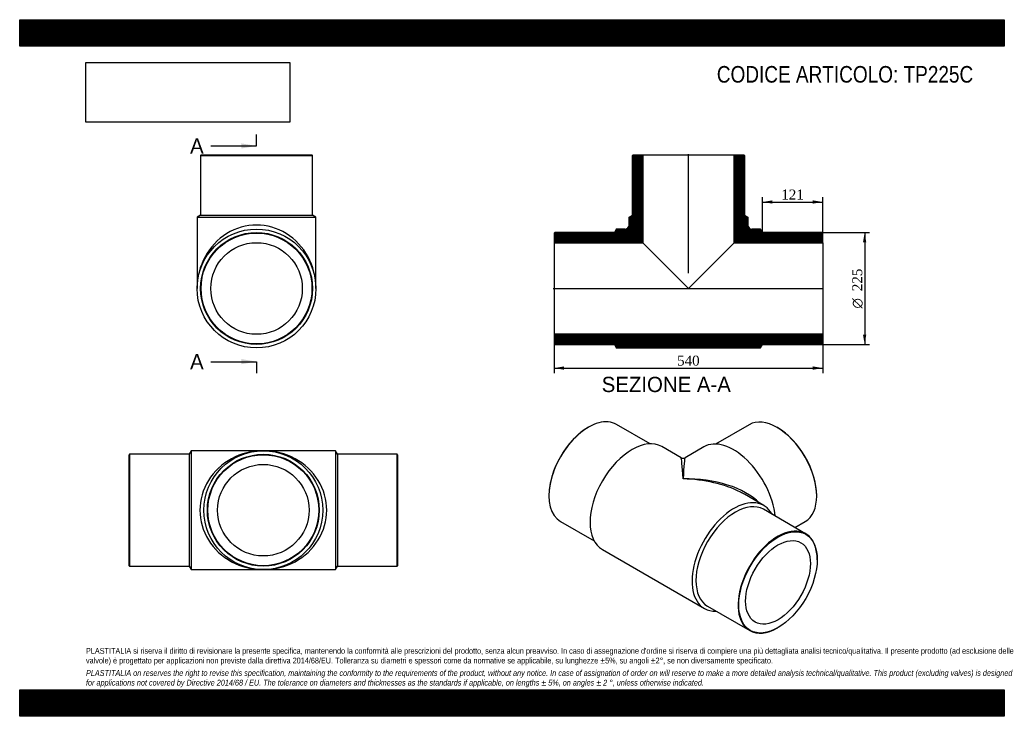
# Model space of a CAD drawing. Header units: millimetres. Extents: x 0 to 1980, y 0 to 1400.
import ezdxf
from ezdxf.enums import TextEntityAlignment as Align
from ezdxf.lldxf.tags import DXFTag

# ---------------------------------------------------------------- set-up
doc = ezdxf.new("R2010")
doc.units = ezdxf.units.MM
doc.header["$LTSCALE"] = 6.666667
for name, color, linetype in [('Default', 7, 'Continuous'), ('DV4_Default', 7, 'Continuous'), ('TP225C', 7, 'Continuous')]:
    doc.layers.add(name, color=color, linetype=linetype)
doc.styles.add('SEACAD_Solid_Edge_ANSI', font='seans.ttf')
doc.styles.add('SEACAD_Solid_Edge_ANSI1_Symbols', font='semeca1.ttf')
doc.styles.add('SEACAD_Times_New_Roman', font='times.ttf')
tags = doc.linetypes.add('CENTER2', pattern=[28.575, 19.05, -3.175, 3.175, -3.175]).pattern_tags.tags
tags[10:11] = [DXFTag(74, 4), DXFTag(75, 0), DXFTag(340, '0'), DXFTag(46, 0.0), DXFTag(50, 0.0), DXFTag(44, 0.0), DXFTag(45, 0.0)]
tags[8:9] = [DXFTag(74, 4), DXFTag(75, 0), DXFTag(340, '0'), DXFTag(46, 0.0), DXFTag(50, 0.0), DXFTag(44, 0.0), DXFTag(45, 0.0)]
tags[6:7] = [DXFTag(74, 4), DXFTag(75, 0), DXFTag(340, '0'), DXFTag(46, 0.0), DXFTag(50, 0.0), DXFTag(44, 0.0), DXFTag(45, 0.0)]
tags[4:5] = [DXFTag(74, 4), DXFTag(75, 0), DXFTag(340, '0'), DXFTag(46, 0.0), DXFTag(50, 0.0), DXFTag(44, 0.0), DXFTag(45, 0.0)]
doc.dimstyles.new('ANSImm', dxfattribs={"dimtxt": 20, "dimasz": 20, "dimexe": 10, "dimexo": 0, "dimgap": 5, "dimtad": 1, "dimdsep": 46, "dimtxsty": 'SEACAD_Times_New_Roman', "dimblk1": '_SE_FILLED', "dimblk2": '_SE_FILLED', "dimsah": 1, "dimcen": 10, "dimazin": 0, "dimtfac": 0.85, "dimtdec": 3, "dimtofl": 0, "dimtmove": 0, "dimatfit": 3, "dimfxl": 1, "dimarcsym": 0})
picture_1 = doc.add_image_def('image1.jpg', size_in_pixel=(4302, 1260))

# ---------------------------------------------------------------- blocks, each defined once
blk = doc.blocks.new('SE')
at = {"layer": 'TP225C', "color": 7, "linetype": 'Continuous'}
for p, q in [((220.9, 526.7), (219.9, 525.7)), ((219.9, 302.7), (219.9, 525.7)), ((220.9, 526.7), (220.9, 301.7)), ((340.9, 526.7), (220.9, 526.7)), ((344.9, 533.7), (340.9, 526.7)), ((340.9, 526.7), (340.9, 301.7)), ((344.9, 533.7), (344.9, 294.7)), ((489.9, 533.7), (344.9, 533.7)), ((634.9, 533.7), (489.9, 533.7)), ((634.9, 533.7), (634.9, 294.7)), ((638.9, 526.7), (634.9, 533.7)), ((638.9, 526.7), (638.9, 301.7)), ((758.9, 526.7), (638.9, 526.7)), ((758.9, 301.7), (758.9, 526.7)), ((759.9, 525.7), (758.9, 526.7)), ((759.9, 525.7), (759.9, 302.7)), ((219.9, 302.7), (220.9, 301.7)), ((220.9, 301.7), (340.9, 301.7)), ((340.9, 301.7), (344.9, 294.7)), ((634.9, 294.7), (638.9, 301.7)), ((638.9, 301.7), (758.9, 301.7)), ((758.9, 301.7), (759.9, 302.7)), ((344.9, 294.7), (489.9, 294.7)), ((489.9, 294.7), (634.9, 294.7))]:
    blk.add_line(p, q, dxfattribs=at)
for radius in [119.5, 112.5, 111.5, 92]:
    blk.add_circle((489.9, 414.2), radius, dxfattribs=at)
for major_axis in [(127.5, 0), (-127.5, 0)]:
    blk.add_ellipse((489.9, 414.2), major_axis=major_axis, ratio=0.937255, start_param=1.570796, end_param=4.712389, dxfattribs=at)
blk = doc.blocks.new('SE1')
at = {"layer": 'TP225C', "color": 7, "linetype": 'Continuous'}
for p, q in [((1143.8, 581.1), (1143.1, 580.7)), ((1267.6, 547.7), (1200, 586.6)), ((1466.9, 586), (1399.4, 547)), ((1523.9, 580), (1523.1, 580.5)), ((1330, 519.7), (1291.2, 542.1)), ((1375.7, 541.5), (1338, 519.7)), ((1064.2, 444.1), (1064.2, 443.3)), ((1496.3, 423.7), (1457.5, 446.1)), ((1602.7, 442.7), (1602.7, 443.5)), ((1580.5, 367), (1495.6, 416)), ((1087.5, 391.8), (1155.1, 352.8)), ((1559, 379.4), (1579.4, 391.2)), ((1171.7, 335.1), (1376.8, 216.7)), ((1603.8, 314.7), (1603.8, 315.5)), ((1383.1, 221.1), (1468, 172.1)), ((1524.2, 177.7), (1524.9, 178.1))]:
    blk.add_line(p, q, dxfattribs=at)
blk.add_arc((1334, 526.6), 8, 240.427, 299.2079, dxfattribs=at)
for centre, major_axis, ratio, start_param, end_param in [((1143.8, 489.2), (56.2, 97.4), 0.57735, 0, 3.141593), ((1523.1, 488.6), (-56.3, 97.4), 0.57735, 3.141593, 6.283185), ((1143.1, 489.6), (-55.7, -96.6), 0.57735, 3.926991, 5.497787), ((1523.9, 489), (55.8, -96.6), 0.57735, 0.785398, 2.356194), ((1231.5, 438.6), (-59.7, -103.5), 0.57735, 3.141593, 6.283185), ((1435.5, 438), (-59.8, 103.5), 0.57735, 4.0579, 6.283185), ((1334, 379.4), (4.1, -140.3), 0.028011, 2.338923, 3.124321), ((1334, 379.4), (-4.1, -140.3), 0.028011, 3.158864, 3.944262), ((1334, 379.4), (-174.6, -4.7), 0.558367, 3.622233, 4.697215), ((1334, 379.4), (-174.6, 4.7), 0.558367, 4.005778, 4.727563), ((1436.5, 320.2), (-59.7, -103.5), 0.57735, 2.797621, 6.283185), ((1334, 379.4), (-174.6, 4.7), 0.558367, 3.942164, 4.005778), ((1439.4, 318.6), (-56.2, -97.4), 0.57735, 3.141593, 6.283185), ((1524.2, 269.6), (-56.2, -97.4), 0.57735, 2.356194, 6.283185), ((1436.5, 320.2), (-59.7, -103.5), 0.57735, 0, 0.343972), ((1524.2, 269.6), (-56.2, -97.4), 0.57735, 0, 0.785398)]:
    blk.add_ellipse(centre, major_axis=major_axis, ratio=ratio, start_param=start_param, end_param=end_param, dxfattribs=at)
for major_axis in [(55.7, 96.6), (-46, -79.7)]:
    blk.add_ellipse((1524.9, 269.2), major_axis=major_axis, ratio=0.57735, dxfattribs=at)
blk = doc.blocks.new('SE2')
at = {"layer": 'TP225C', "color": 7, "linetype": 'Continuous'}
for p, q in [((364.8, 1128.3), (363.8, 1127.3)), ((363.8, 1127.3), (588.8, 1127.3)), ((363.8, 1127.3), (363.8, 1007.3)), ((364.8, 1128.3), (587.8, 1128.3)), ((588.8, 1127.3), (587.8, 1128.3)), ((588.8, 1007.3), (588.8, 1127.3)), ((363.8, 1007.3), (356.8, 1003.3)), ((356.8, 1003.3), (595.8, 1003.3)), ((356.8, 1003.3), (356.8, 859.8)), ((363.8, 1007.3), (588.8, 1007.3)), ((595.8, 1003.3), (588.8, 1007.3)), ((595.8, 859.8), (595.8, 1003.3))]:
    blk.add_line(p, q, dxfattribs=at)
for radius in [119.5, 112.5, 111.5, 92]:
    blk.add_circle((476.3, 859.8), radius, dxfattribs=at)
blk.add_ellipse((476.3, 859.8), major_axis=(0, -127.5), ratio=0.937255, start_param=1.570796, end_param=4.712389, dxfattribs=at)
blk = doc.blocks.new('SE4')
at = {"color": 7, "linetype": 'Continuous', "style": 'SEACAD_Solid_Edge_ANSI'}
blk.add_text('A', height=30.7, dxfattribs=at).set_placement((342.6, 1161.6), align=Align.TOP_LEFT)
blk = doc.blocks.new('SE5')
at = {"color": 7, "linetype": 'Continuous', "style": 'SEACAD_Solid_Edge_ANSI'}
blk.add_text('A', height=30.7, dxfattribs=at).set_placement((342.6, 728.1), align=Align.TOP_LEFT)
blk = doc.blocks.new('SEANNOT_GROUP')
at = {"linetype": 'Continuous'}
blk.add_hatch(color=7, dxfattribs=at).paths.add_polyline_path([(445.7, 1141.2), (476.3, 1146.3), (445.7, 1151.4)])
at = {"color": 7, "linetype": 'Continuous'}
blk.add_lwpolyline([(384.3, 1146.3), (476.3, 1146.3)], dxfattribs=at)
blk = doc.blocks.new('SEANNOT_GROUP1')
at = {"linetype": 'Continuous'}
blk.add_hatch(color=7, dxfattribs=at).paths.add_polyline_path([(445.7, 707.6), (476.3, 712.7), (445.7, 717.9)])
at = {"color": 7, "linetype": 'Continuous'}
blk.add_lwpolyline([(384.3, 712.7), (476.3, 712.7)], dxfattribs=at)
blk = doc.blocks.new('SE3')
at = {"layer": 'Default', "color": 7, "linetype": 'CENTER2'}
for p, q in [((476.3, 1146.3), (476.3, 1169.3)), ((476.3, 712.7), (476.3, 689.7))]:
    blk.add_line(p, q, dxfattribs=at)
at = {"layer": 'Default', "color": 7, "linetype": 'CENTER2', "const_width": 0.0001}
blk.add_lwpolyline([(476.3, 1146.3), (476.3, 712.7)], dxfattribs=at)
at = {"layer": 'Default'}
for name in ['SE4', 'SEANNOT_GROUP', 'SE5', 'SEANNOT_GROUP1']:
    blk.add_blockref(name, (0, 0), dxfattribs=at)
blk = doc.blocks.new('SE6')
at = {"layer": 'TP225C', "linetype": 'Continuous'}
h = blk.add_hatch(dxfattribs=at)
h.set_pattern_fill('LINE', scale=0.629921, angle=45, style=0)
edge = h.paths.add_edge_path()
edge.add_line((1232.3, 1007.3), (1225.3, 1003.3))
edge.add_line((1225.3, 1003.3), (1225.3, 987.3))
edge.add_arc((1217.3, 987.3), 8, 270, 360, ccw=False)
edge.add_line((1217.3, 979.3), (1199.8, 979.3))
edge.add_line((1199.8, 979.3), (1195.8, 972.3))
edge.add_line((1195.8, 972.3), (1075.8, 972.3))
edge.add_line((1075.8, 972.3), (1074.8, 971.3))
edge.add_line((1074.8, 971.3), (1074.8, 951.8))
edge.add_line((1074.8, 951.8), (1252.8, 951.8))
edge.add_line((1252.8, 951.8), (1252.8, 1128.3))
edge.add_line((1252.8, 1128.3), (1233.3, 1128.3))
edge.add_line((1233.3, 1128.3), (1232.3, 1127.3))
edge.add_line((1232.3, 1127.3), (1232.3, 1007.3))
h = blk.add_hatch(dxfattribs=at)
h.set_pattern_fill('LINE', scale=0.629921, angle=45, style=0)
edge = h.paths.add_edge_path()
edge.add_line((1457.3, 1007.3), (1457.3, 1127.3))
edge.add_line((1457.3, 1127.3), (1456.3, 1128.3))
edge.add_line((1456.3, 1128.3), (1436.8, 1128.3))
edge.add_line((1436.8, 1128.3), (1436.8, 951.8))
edge.add_line((1436.8, 951.8), (1614.8, 951.8))
edge.add_line((1614.8, 951.8), (1614.8, 971.3))
edge.add_line((1614.8, 971.3), (1613.8, 972.3))
edge.add_line((1613.8, 972.3), (1493.8, 972.3))
edge.add_line((1493.8, 972.3), (1489.8, 979.3))
edge.add_line((1489.8, 979.3), (1472.3, 979.3))
edge.add_arc((1472.3, 987.3), 8, 180, 270, ccw=False)
edge.add_line((1464.3, 987.3), (1464.3, 1003.3))
edge.add_line((1464.3, 1003.3), (1457.3, 1007.3))
h = blk.add_hatch(dxfattribs=at)
h.set_pattern_fill('LINE', scale=0.629921, angle=45, style=0)
h.paths.add_polyline_path([(1614.8, 748.3), (1614.8, 767.8), (1074.8, 767.8), (1074.8, 748.3), (1075.8, 747.3), (1195.8, 747.3), (1199.8, 740.3), (1489.8, 740.3), (1493.8, 747.3), (1613.8, 747.3)])
at = {"layer": 'DV4_Default', "color": 7, "linetype": 'CENTER2'}
for p, q in [((1344.8, 890.8), (1344.8, 1130)), ((1073, 859.8), (1616.5, 859.8))]:
    blk.add_line(p, q, dxfattribs=at)
at = {"layer": 'TP225C', "color": 7, "linetype": 'Continuous'}
for p, q in [((1232.3, 1127.3), (1233.3, 1128.3)), ((1232.3, 1007.3), (1232.3, 1127.3)), ((1233.3, 1128.3), (1252.8, 1128.3)), ((1252.8, 1128.3), (1436.8, 1128.3)), ((1252.8, 1128.3), (1252.8, 951.8)), ((1436.8, 1128.3), (1456.3, 1128.3)), ((1436.8, 951.8), (1436.8, 1128.3)), ((1456.3, 1128.3), (1457.3, 1127.3)), ((1457.3, 1127.3), (1457.3, 1007.3)), ((1225.3, 1003.3), (1232.3, 1007.3)), ((1225.3, 987.3), (1225.3, 1003.3)), ((1457.3, 1007.3), (1464.3, 1003.3)), ((1464.3, 1003.3), (1464.3, 987.3)), ((1074.8, 971.3), (1075.8, 972.3)), ((1074.8, 971.3), (1074.8, 951.8)), ((1195.8, 972.3), (1075.8, 972.3)), ((1199.8, 979.3), (1195.8, 972.3)), ((1217.3, 979.3), (1199.8, 979.3)), ((1489.8, 979.3), (1472.3, 979.3)), ((1493.8, 972.3), (1489.8, 979.3)), ((1613.8, 972.3), (1493.8, 972.3)), ((1613.8, 972.3), (1614.8, 971.3)), ((1614.8, 951.8), (1614.8, 971.3)), ((1074.8, 951.8), (1074.8, 767.8)), ((1074.8, 951.8), (1252.8, 951.8)), ((1252.8, 951.8), (1344.8, 859.8)), ((1344.8, 859.8), (1436.8, 951.8)), ((1436.8, 951.8), (1614.8, 951.8)), ((1614.8, 951.8), (1614.8, 767.8)), ((1614.8, 767.8), (1074.8, 767.8)), ((1074.8, 767.8), (1074.8, 748.3)), ((1614.8, 748.3), (1614.8, 767.8)), ((1075.8, 747.3), (1074.8, 748.3)), ((1075.8, 747.3), (1195.8, 747.3)), ((1195.8, 747.3), (1199.8, 740.3)), ((1199.8, 740.3), (1489.8, 740.3)), ((1489.8, 740.3), (1493.8, 747.3)), ((1493.8, 747.3), (1613.8, 747.3)), ((1614.8, 748.3), (1613.8, 747.3))]:
    blk.add_line(p, q, dxfattribs=at)
for centre, start, end in [((1217.3, 987.3), 270, 0), ((1472.3, 987.3), 180, 270)]:
    blk.add_arc(centre, 8, start, end, dxfattribs=at)
blk = doc.blocks.new('DMBLK366')
at = {"layer": 'Default', "linetype": 'Continuous'}
for points in [[(1094.8, 696.5), (1094.8, 703.2), (1074.8, 699.8)], [(1594.8, 696.5), (1614.8, 699.8), (1594.8, 703.2)]]:
    blk.add_hatch(color=7, dxfattribs=at).paths.add_polyline_path(points)
at = {"layer": 'Default', "color": 7, "linetype": 'Continuous'}
for p, q in [((1074.8, 767.8), (1074.8, 689.8)), ((1614.8, 767.8), (1614.8, 689.8)), ((1074.8, 699.8), (1614.8, 699.8))]:
    blk.add_line(p, q, dxfattribs=at)
at = {"layer": 'Default', "color": 7, "linetype": 'Continuous', "style": 'SEACAD_Times_New_Roman'}
blk.add_text('540', height=20, dxfattribs=at).set_placement((1322, 724.8), align=Align.TOP_LEFT)
blk = doc.blocks.new('_SE_FILLED')
at = {"color": 0}
blk.add_line((0, 0), (-1, 0), dxfattribs=at)
blk.add_solid([(0, 0), (-1, -0.1665), (-1, 0.1665), (0, 0)], dxfattribs=at)
blk = doc.blocks.new('DMBLK367')
at = {"layer": 'Default', "linetype": 'Continuous'}
for points in [[(1513.8, 1036.9), (1493.8, 1033.6), (1513.8, 1030.3)], [(1594.8, 1036.9), (1594.8, 1030.3), (1614.8, 1033.6)]]:
    blk.add_hatch(color=7, dxfattribs=at).paths.add_polyline_path(points)
at = {"layer": 'Default', "color": 7, "linetype": 'Continuous'}
for p, q in [((1493.8, 972.3), (1493.8, 1043.6)), ((1493.8, 1033.6), (1614.8, 1033.6)), ((1614.8, 961.5), (1614.8, 1043.6))]:
    blk.add_line(p, q, dxfattribs=at)
at = {"layer": 'Default', "color": 7, "linetype": 'Continuous', "style": 'SEACAD_Times_New_Roman'}
blk.add_text('121', height=20, dxfattribs=at).set_placement((1531.5, 1058.6), align=Align.TOP_LEFT)
blk = doc.blocks.new('GDimGGroup')
at = {"layer": 'Default', "linetype": 'Continuous'}
for points in [[(1702.5, 952.3), (1699.2, 972.3), (1695.8, 952.3)], [(1702.5, 767.3), (1695.8, 767.3), (1699.2, 747.3)]]:
    blk.add_hatch(color=7, dxfattribs=at).paths.add_polyline_path(points)
at = {"layer": 'Default', "color": 7, "linetype": 'Continuous'}
for p, q in [((1613.8, 972.3), (1709.2, 972.3)), ((1699.2, 972.3), (1699.2, 747.3)), ((1613.8, 747.3), (1709.2, 747.3))]:
    blk.add_line(p, q, dxfattribs=at)
for s, style, p in [('225', 'SEACAD_Times_New_Roman', (1674.2, 854.4)), ('O', 'SEACAD_Solid_Edge_ANSI1_Symbols', (1674.2, 819.6))]:
    blk.add_text(s, height=20, rotation=90, dxfattribs=dict(at, style=style)).set_placement(p, align=Align.TOP_LEFT)

msp = doc.modelspace()

# ---------------------------------------------------------------- hatches: boundary and pattern name
at = {"layer": 'Default', "linetype": 'Continuous'}
h = msp.add_hatch(dxfattribs=at)
h.set_pattern_fill('LINE', scale=0.629921, angle=45, style=0)
h.paths.add_polyline_path([(1980, 1346.667), (1980, 1400), (0, 1400), (0, 1346.667)])
for points in [[(1980, 1346.667), (1980, 1400), (0, 1400), (0, 1346.667)], [(1980, 0), (1980, 53.333), (0, 53.333), (0, 0)]]:
    msp.add_hatch(color=7, dxfattribs=at).paths.add_polyline_path(points)
h = msp.add_hatch(dxfattribs=at)
h.set_pattern_fill('LINE', scale=0.629921, angle=45, style=0)
h.paths.add_polyline_path([(1980, 0), (1980, 53.333), (0, 53.333), (0, 0)])

# ---------------------------------------------------------------- linework, layer by layer
at = {"layer": 'Default', "color": 7, "linetype": 'Continuous'}
for p, q in [((0, 1400), (1980, 1400)), ((0, 1346.667), (0, 1400)), ((1980, 1400), (1980, 1346.667)), ((1980, 1346.667), (0, 1346.667)), ((0, 53.333), (1980, 53.333)), ((0, 0), (0, 53.333)), ((1980, 53.333), (1980, 0)), ((1980, 0), (0, 0))]:
    msp.add_line(p, q, dxfattribs=at)

# ---------------------------------------------------------------- block references
at = {"layer": 'Default'}
for name in ['SE3', 'SE6', 'SE2', 'GDimGGroup', 'SE1', 'SE']:
    msp.add_blockref(name, (0, 0), dxfattribs=at)

# ---------------------------------------------------------------- texts
at = {"layer": 'Default', "color": 7, "linetype": 'Continuous', "style": 'SEACAD_Solid_Edge_ANSI'}
msp.add_text('SEZIONE A-A', height=30.66667, dxfattribs=at).set_placement((1170.372, 682.288), align=Align.TOP_LEFT)
at = {"layer": 'Default', "attachment_point": 1}
for s, insert, char_height, width in [('{\\fArial Narrow|b0||i0||c0|p34;\\C7;\\H33.33333333;\\W1.;CODICE ARTICOLO: TP225C}', (1401.908, 1306.89), 33.33333, 553.79857), ("{\\fArial Narrow|b0||i0||c0|p34;\\C7;\\H11.66666667;\\W1.;PLASTITALIA si riserva il diritto di revisionare la presente specifica, mantenendo la conformità alle prescrizioni del prodotto, senza alcun preavviso. In caso di assegnazione d'ordine si riserva di compiere una più dettagliata analisi tecnico/qualitativa. Il presente prodotto (ad esclusione delle \\P}{\\fArial Narrow|b0||i0||c0|p34;\\C7;\\H11.66666667;\\W1.;valvole) è progettato per applicazioni non previste dalla direttiva 2014/68/EU. Tolleranza su diametri e spessori come da normative se applicabile, su lunghezze ±5%, su angoli ±2°, se non diversamente specificato.\\P}{\\fArial Narrow|b0||i0||c0|p34;\\C7;\\H3.333333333;\\W1.;   \\P}{\\fArial Narrow|b0||i1||c0|p34;\\C7;\\H11.66666667;\\W1.;PLASTITALIA on reserves the right to revise this specification, maintaining the conformity to the requirements of the product, without any notice. In case of assignation of order on will reserve to make a more detailed analysis technical/qualitative. This product (excluding valves) is designed \\P}{\\fArial Narrow|b0||i1||c0|p34;\\C7;\\H11.66666667;\\W1.;for applications not covered by Directive 2014/68 / EU. The tolerance on diameters and thicknesses as the standards if applicable, on lengths ± 5%, on angles ± 2 °, unless otherwise indicated.\\P}", (133.333, 137.349), 11.666667, 1713.33333)]:
    msp.add_mtext(s, dxfattribs=dict(at, insert=insert, char_height=char_height, width=width))

# ---------------------------------------------------------------- dimensions: what is measured, and where the dimension line sits
at = {"layer": 'Default', "color": 7, "linetype": 'Continuous'}
dim = msp.add_linear_dim(base=(1614.775, 1033.596), p1=(1493.775, 972.288), p2=(1614.775, 961.538), text='\\A1;<>', dimstyle='ANSImm', dxfattribs=at)
dim.commit()
dim.dimension.update_dxf_attribs({"geometry": 'DMBLK367', "text_midpoint": (1554.275, 1033.596), "dimtype": 160})
dim = msp.add_linear_dim(base=(1074.775, 699.822), p1=(1074.775, 767.788), p2=(1614.775, 767.788), angle=0, text='\\A1;<>', dimstyle='ANSImm', dxfattribs=at)
dim.commit()
dim.dimension.update_dxf_attribs({"geometry": 'DMBLK366', "text_midpoint": (1344.775, 699.822), "dimtype": 161})

# ---------------------------------------------------------------- pictures from other files: only their frames are drawn
image = msp.add_image(picture_1, insert=(133.333, 1194.021), size_in_units=(409.714, 120))
image.dxf.flags = 7

doc.saveas('drawing.dxf')
